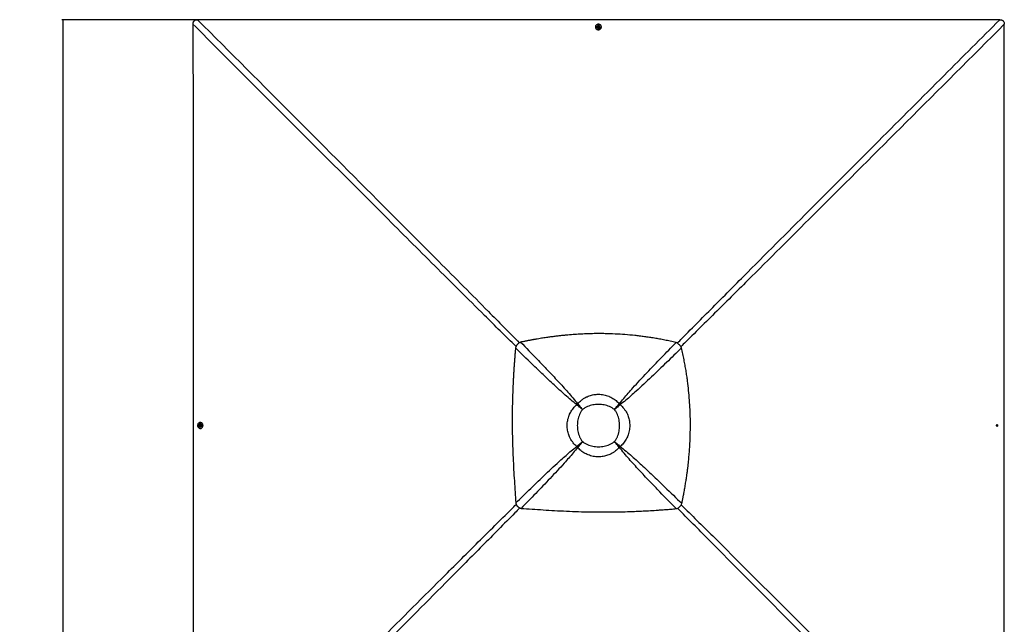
# Model space of a CAD drawing. Header units: millimetres. Extents: x 20 to 22981, y 40 to 19992.
# Tile 95 of 153: x 386 to 6621, y 16167 to 19992. Entities that reach past the tile are written whole.
import ezdxf

# ---------------------------------------------------------------- set-up
doc = ezdxf.new("R2010")
doc.units = ezdxf.units.MM
doc.header["$LTSCALE"] = 2
doc.layers.add('COMPONENT_GEOMETRY', color=7, linetype='Continuous')
doc.styles.add('SLDTEXTSTYLE0', font='TXT', dxfattribs={"width": 0.75})
doc.dimstyles.new('SLDDIMSTYLE0', dxfattribs={"dimtxt": 100, "dimasz": 6.604, "dimexe": 0, "dimexo": 0.0625, "dimgap": 25, "dimtad": 0, "dimtih": 1, "dimtoh": 1, "dimdec": 0, "dimrnd": 1e-09, "dimzin": 12, "dimdsep": 46, "dimtxsty": 'SLDTEXTSTYLE0', "dimsah": 1, "dimcen": 0.09, "dimadec": 0, "dimazin": 3, "dimtfac": 1, "dimtdec": 0, "dimtofl": 0, "dimtmove": 0, "dimatfit": 3, "dimfxl": 1, "dimfrac": 2, "dimtolj": 1, "dimtzin": 12, "dimarcsym": 0})

# ---------------------------------------------------------------- blocks, each defined once
blk = doc.blocks.new('_D_1')
at = {"layer": 'COMPONENT_GEOMETRY', "color": 7}
for p, q in [((4049.4, 19991.6), (652.3, 19991.6)), ((658.7, 19991.6), (658.7, 14860)), ((421.7, 14839.7), (391.2, 14839.7)), ((391.2, 14839.7), (391.2, 14680.9)), ((895.7, 14839.7), (926.2, 14839.7)), ((926.2, 14839.7), (926.2, 14680.9)), ((391.2, 14680.9), (421.7, 14680.9)), ((926.2, 14680.9), (895.7, 14680.9)), ((658.7, 9399.7), (658.7, 14531.3)), ((4049.4, 9399.7), (652.3, 9399.7))]:
    blk.add_line(p, q, dxfattribs=at)
for points in [[(658.7, 19991.6), (657.7, 19985), (659.7, 19985)], [(658.7, 9399.7), (659.7, 9406.3), (657.7, 9406.3)]]:
    blk.add_solid(points, dxfattribs=at)
at = {"layer": 'COMPONENT_GEOMETRY', "color": 7, "char_height": 100, "attachment_point": 1, "style": 'SLDTEXTSTYLE0'}
for s, insert in [('17\'4.50"', (421.7, 14809.8)), ('5296mm', (385.9, 14660.2))]:
    blk.add_mtext(s, dxfattribs=dict(at, insert=insert))

msp = doc.modelspace()

# ---------------------------------------------------------------- linework, layer by layer
at = {"color": 7, "linetype": 'Continuous', "lineweight": 25}
for p, q in [((4046.73, 19949.27), (4048.69, 19951.77)), ((4048.69, 19951.77), (4052.15, 19951.52)), ((4048.69, 19950.28), (4048.69, 19951.77)), ((4052.14, 19950.03), (4052.15, 19951.52)), ((4052.15, 19951.52), (4053.63, 19948.77)), ((4031.37, 19946.44), (4031.37, 19944.77)), ((4040.67, 19946.78), (4040.67, 19946.42)), ((4048.21, 19946.52), (4046.73, 19949.27)), ((4047.2, 19948.39), (4047.71, 19949.03)), ((4047.71, 19949.03), (4048.69, 19950.28)), ((4051.66, 19946.27), (4048.21, 19946.52)), ((4048.69, 19950.28), (4050.42, 19950.16)), ((4050.42, 19950.16), (4052.14, 19950.03)), ((4053.63, 19948.77), (4051.66, 19946.27)), ((4052.14, 19950.03), (4052.89, 19948.66)), ((4052.89, 19948.66), (4053.15, 19948.16)), ((4059.67, 19946.37), (4059.67, 19946.73)), ((4068.97, 19944.68), (4068.97, 19946.35)), ((4562.81, 17935.81), (4562.92, 17935.7)), ((3914.15, 17555.79), (3913.01, 17556.7)), ((3919.14, 17560.78), (3918.23, 17561.92)), ((3949.56, 17525.37), (3949.56, 17525.37)), ((4152.14, 17525.37), (4152.14, 17525.37)), ((4179.58, 17549.4), (4179.58, 17549.4)), ((4182.56, 17560.77), (4183.47, 17561.91)), ((4187.54, 17555.78), (4188.68, 17556.69)), ((1523.16, 17423.27), (1523.41, 17426.72)), ((1524.65, 17423.28), (1523.16, 17423.27)), ((1525.66, 17421.3), (1523.16, 17423.27)), ((1523.41, 17426.72), (1526.16, 17428.2)), ((1524.9, 17426.73), (1523.41, 17426.72)), ((1524.65, 17423.28), (1524.77, 17425)), ((1525.9, 17422.29), (1524.65, 17423.28)), ((1524.77, 17425), (1524.9, 17426.73)), ((1524.9, 17426.73), (1526.27, 17427.47)), ((1528.41, 17422.78), (1525.66, 17421.3)), ((1526.55, 17421.78), (1525.9, 17422.29)), ((1526.16, 17428.2), (1528.66, 17426.23)), ((1526.27, 17427.47), (1526.76, 17427.73)), ((1528.51, 17434.26), (1528.15, 17434.26)), ((1528.2, 17415.26), (1528.56, 17415.26)), ((1528.66, 17426.23), (1528.41, 17422.78)), ((1530.16, 17443.56), (1528.49, 17443.56)), ((1528.58, 17405.96), (1530.25, 17405.96)), ((6571.69, 17423.27), (6571.94, 17426.73)), ((6574.19, 17421.3), (6571.69, 17423.27)), ((6571.94, 17426.73), (6574.69, 17428.21)), ((6574.07, 17422.05), (6573.58, 17421.79)), ((6573.8, 17427.73), (6574.44, 17427.23)), ((6575.44, 17422.79), (6574.07, 17422.05)), ((6576.94, 17422.79), (6574.19, 17421.3)), ((6574.44, 17427.23), (6575.69, 17426.24)), ((6574.69, 17428.21), (6577.19, 17426.24)), ((6575.57, 17424.52), (6575.44, 17422.79)), ((6575.44, 17422.79), (6576.94, 17422.79)), ((6575.69, 17426.24), (6575.57, 17424.52)), ((6575.69, 17426.24), (6577.19, 17426.24)), ((6577.19, 17426.24), (6576.94, 17422.79)), ((3914.16, 17292.37), (3913.03, 17291.46)), ((3919.15, 17287.39), (3918.24, 17286.25)), ((3922.13, 17298.75), (3922.13, 17298.75)), ((3925.53, 17295.35), (3925.53, 17295.35)), ((3949.56, 17322.79), (3949.56, 17322.79)), ((4152.14, 17322.79), (4152.14, 17322.79)), ((4182.54, 17287.41), (4183.45, 17286.27)), ((4187.52, 17292.39), (4188.66, 17291.48)), ((3539.12, 16912.12), (3539.23, 16912.01))]:
    msp.add_line(p, q, dxfattribs=at)
at = {"color": 8, "linetype": 'Continuous', "lineweight": 25}
for p, q in [((3922.12, 17549.41), (3914.43, 17556.07)), ((3918.86, 17560.5), (3925.52, 17552.81)), ((4176.18, 17552.8), (4182.83, 17560.5)), ((4187.29, 17556.03), (4179.58, 17549.4)), ((3914.43, 17292.1), (3922.13, 17298.75)), ((3925.53, 17295.35), (3918.89, 17287.66)), ((4182.82, 17287.68), (4176.17, 17295.36)), ((4179.57, 17298.76), (4187.25, 17292.11))]:
    msp.add_line(p, q, dxfattribs=at)
at = {"color": 7, "linetype": 'Continuous', "lineweight": 25, "flags": 128}
for points in [[(1483.27, 19962.91), (1483.3, 19333.56), (1483.33, 18704.21), (1483.35, 18063.61), (1483.35, 17423.01)], [(4051.92, 19991.58), (3411.32, 19991.58), (2770.72, 19991.6), (2141.37, 19991.63), (1512.02, 19991.66)], [(4068.44, 19950.3), (4067.22, 19953.36), (4065.34, 19956.14), (4062.88, 19958.56), (4059.93, 19960.5), (4056.61, 19961.91), (4053.04, 19962.72), (4049.36, 19962.9), (4045.71, 19962.44), (4042.24, 19961.37), (4039.06, 19959.73), (4036.32, 19957.57), (4034.11, 19954.98), (4032.51, 19952.06), (4031.59, 19948.93), (4031.39, 19945.7), (4031.91, 19942.49), (4033.13, 19939.43), (4035, 19936.64), (4037.46, 19934.23), (4040.41, 19932.28), (4043.73, 19930.88), (4047.3, 19930.07), (4050.98, 19929.89), (4054.63, 19930.34), (4058.11, 19931.41), (4061.28, 19933.06), (4064.02, 19935.22), (4066.24, 19937.81), (4067.83, 19940.72), (4068.75, 19943.86), (4068.95, 19947.09), (4068.44, 19950.3)], [(4046.56, 19954.48), (4045.91, 19954.22), (4043.78, 19952.93), (4042.12, 19951.19), (4041.06, 19949.12), (4040.67, 19946.87), (4040.99, 19944.61), (4041.99, 19942.52), (4043.6, 19940.73), (4045.7, 19939.4), (4048.12, 19938.61), (4050.7, 19938.42), (4053.24, 19938.86), (4055.55, 19939.87), (4057.47, 19941.4), (4058.84, 19943.33), (4059.57, 19945.51), (4059.6, 19947.78), (4058.93, 19949.98), (4057.62, 19951.94), (4055.75, 19953.51), (4053.83, 19954.46)], [(4050.56, 19953.18), (4048.72, 19952.99), (4047.1, 19952.2), (4045.95, 19950.93), (4045.44, 19949.36), (4045.66, 19947.74), (4046.56, 19946.32), (4048.01, 19945.31), (4049.79, 19944.86), (4051.63, 19945.05), (4053.25, 19945.84), (4054.4, 19947.11), (4054.91, 19948.68), (4054.7, 19950.3), (4053.8, 19951.72), (4052.34, 19952.73), (4050.56, 19953.18)], [(6591.82, 19991.66), (5962.47, 19991.63), (5333.11, 19991.6), (4692.52, 19991.58), (4051.92, 19991.58)], [(6620.49, 17423.01), (6620.49, 18063.61), (6620.51, 18704.21), (6620.54, 19333.57), (6620.57, 19962.93)], [(4031.37, 19944.77), (4031.38, 19944.02), (4031.9, 19940.82), (4033.12, 19937.76), (4035, 19934.97), (4037.46, 19932.56), (4040.4, 19930.61), (4043.73, 19929.21), (4047.3, 19928.4), (4050.98, 19928.22), (4054.62, 19928.67), (4058.1, 19929.74), (4061.27, 19931.39), (4064.02, 19933.55), (4066.23, 19936.14), (4067.83, 19939.05), (4068.75, 19942.19), (4068.97, 19944.68)], [(4040.67, 19946.42), (4040.99, 19944.25), (4041.99, 19942.15), (4043.6, 19940.37), (4045.69, 19939.03), (4048.12, 19938.25), (4050.7, 19938.06), (4053.24, 19938.49), (4055.55, 19939.51), (4057.46, 19941.04), (4058.84, 19942.97), (4059.57, 19945.15), (4059.67, 19946.37)], [(4053.1, 19948.1), (4053.03, 19948.34), (4052.89, 19948.66)], [(1483.35, 17423.01), (1483.33, 16141.82), (1483.27, 14883.11)], [(1524.63, 17443.03), (1521.57, 17441.81), (1518.79, 17439.94), (1516.37, 17437.49), (1514.43, 17434.54), (1513.02, 17431.22), (1512.21, 17427.65), (1512.03, 17423.98), (1512.49, 17420.33), (1513.56, 17416.85), (1515.2, 17413.67), (1517.36, 17410.92), (1519.95, 17408.71), (1522.87, 17407.11), (1526, 17406.18), (1529.24, 17405.98), (1532.44, 17406.49), (1535.5, 17407.71), (1538.29, 17409.58), (1540.7, 17412.03), (1542.65, 17414.97), (1544.05, 17418.29), (1544.86, 17421.86), (1545.04, 17425.54), (1544.59, 17429.19), (1543.52, 17432.67), (1541.87, 17435.85), (1539.71, 17438.6), (1537.12, 17440.81), (1534.21, 17442.41), (1531.07, 17443.33), (1527.84, 17443.54), (1524.63, 17443.03)], [(1520.47, 17421.1), (1520.71, 17420.51), (1522, 17418.37), (1523.74, 17416.71), (1525.81, 17415.65), (1528.06, 17415.26), (1530.32, 17415.58), (1532.41, 17416.57), (1534.2, 17418.18), (1535.53, 17420.27), (1536.32, 17422.7), (1536.51, 17425.27), (1536.07, 17427.81), (1535.06, 17430.13), (1533.53, 17432.04), (1531.6, 17433.42), (1529.42, 17434.15), (1527.15, 17434.19), (1524.95, 17433.52), (1522.99, 17432.21), (1521.42, 17430.34), (1520.45, 17428.37)], [(1521.75, 17425.14), (1521.94, 17423.3), (1522.73, 17421.68), (1524, 17420.53), (1525.57, 17420.02), (1527.19, 17420.23), (1528.61, 17421.13), (1529.62, 17422.58), (1530.07, 17424.36), (1529.88, 17426.2), (1529.09, 17427.82), (1527.82, 17428.98), (1526.25, 17429.49), (1524.63, 17429.28), (1523.21, 17428.38), (1522.2, 17426.92), (1521.75, 17425.14)], [(1526.82, 17427.68), (1526.59, 17427.61), (1526.27, 17427.47)], [(1528.56, 17415.26), (1530.68, 17415.58), (1532.78, 17416.57), (1534.56, 17418.18), (1535.9, 17420.27), (1536.68, 17422.7), (1536.87, 17425.28), (1536.44, 17427.82), (1535.42, 17430.13), (1533.89, 17432.04), (1531.96, 17433.42), (1529.78, 17434.15), (1528.51, 17434.26)], [(1530.25, 17405.96), (1530.91, 17405.98), (1534.11, 17406.49), (1537.17, 17407.71), (1539.96, 17409.58), (1542.37, 17412.04), (1544.32, 17414.98), (1545.72, 17418.3), (1546.53, 17421.87), (1546.71, 17425.55), (1546.26, 17429.2), (1545.19, 17432.68), (1543.54, 17435.85), (1541.38, 17438.6), (1538.79, 17440.82), (1535.88, 17442.42), (1532.74, 17443.34), (1530.16, 17443.56)], [(6578.6, 17424.37), (6578.41, 17426.21), (6577.62, 17427.83), (6576.34, 17428.98), (6574.78, 17429.49), (6573.17, 17429.28), (6571.74, 17428.38), (6570.73, 17426.92), (6570.29, 17425.14), (6570.47, 17423.3), (6571.26, 17421.68), (6572.54, 17420.53), (6574.1, 17420.02), (6575.72, 17420.24), (6577.14, 17421.14), (6578.15, 17422.59), (6578.6, 17424.37)], [(6573.52, 17421.83), (6573.75, 17421.91), (6574.07, 17422.05)], [(6620.57, 14939.1), (6620.54, 15512.45), (6620.51, 16141.82), (6620.49, 16782.42), (6620.49, 17423.01)]]:
    msp.add_lwpolyline(points, dxfattribs=at)
at = {"color": 7, "linetype": 'Continuous', "lineweight": 25}
for centre, radius, start, end in [((4050.17, 19944.48), 10.63, 85.891314, 109.85526), ((4050.17, 19944.48), 10.63, 69.861386, 85.891314), ((4049.66, 19947.48), 2.5, 141.58858, 162.384701), ((4050.14, 19947.01), 3.16, 84.903399, 140.265117), ((4050.27, 19947.14), 3.02, 30.162125, 87.277605), ((4094.96, 17379.97), 253.65, 134.166692, 135.833308), ((4088.18, 17386.75), 242.62, 134.166692, 135.833308), ((4040.78, 17434.15), 165.42, 134.166692, 135.833308), ((4060.83, 17434.14), 165.49, 44.145625, 45.810075), ((4013.37, 17386.73), 242.71, 44.145625, 45.810075), ((4006.59, 17379.96), 253.75, 44.145625, 45.810075), ((1530.45, 17424.76), 10.63, 175.89078, 200.138614), ((1530.45, 17424.76), 10.63, 160.14474, 175.89078), ((1527.92, 17424.72), 3.16, 174.918237, 230.225388), ((1527.78, 17424.86), 3.02, 120.104404, 177.289948), ((1527.45, 17424.25), 2.5, 231.532823, 252.582935), ((6572.89, 17425.28), 2.49, 51.546356, 72.210173), ((6572.55, 17424.66), 3.02, 300.21712, 357.297031), ((6572.42, 17424.8), 3.16, 354.900197, 50.208639), ((6569.88, 17424.77), 10.63, 339.101517, 355.897209), ((6569.88, 17424.77), 10.63, 355.897209, 20.616729), ((4094.97, 17468.34), 253.75, 224.189925, 225.854375), ((4088.2, 17461.56), 242.71, 224.189925, 225.854375), ((4040.84, 17414.06), 165.49, 224.167458, 225.831732), ((4040.79, 17414.1), 165.49, 224.189925, 225.854375), ((4060.82, 17414.11), 165.55, 314.168895, 315.831105), ((4013.36, 17461.57), 242.81, 314.168895, 315.831105), ((4006.58, 17468.35), 253.85, 314.168895, 315.831105)]:
    msp.add_arc(centre, radius, start, end, dxfattribs=at)
for points, knots in [([(1483.27, 19962.91), (1483.33, 19964.84), (1483.46, 19968.75), (1484.57, 19973.9), (1486.28, 19978.25), (1488.34, 19981.71), (1491.03, 19984.78), (1495.11, 19987.97), (1500.38, 19990.25), (1506.44, 19991.49), (1510.15, 19991.6), (1512.02, 19991.66)], [0, 0, 0, 0, 0.125074, 0.2528462, 0.338625, 0.426559, 0.5124713, 0.6014208, 0.7600165, 0.8786617, 1, 1, 1, 1]), ([(6591.82, 19991.66), (6593.54, 19991.61), (6596.97, 19991.51), (6601.77, 19990.62), (6606.1, 19989.15), (6609.9, 19987.12), (6613.24, 19984.38), (6616.65, 19980.25), (6619.07, 19974.88), (6620.39, 19968.69), (6620.51, 19964.85), (6620.57, 19962.93)], [0, 0, 0, 0, 0.1112531, 0.2223537, 0.3145661, 0.4066477, 0.4996092, 0.5925693, 0.7513863, 0.8755663, 1, 1, 1, 1]), ([(4542.1, 17949.16), (4529.97, 17951.99), (4506.35, 17957.5), (4471.5, 17964.8), (4437.99, 17971.26), (4405.44, 17976.97), (4373.66, 17982.03), (4342.43, 17986.51), (4311.68, 17990.46), (4270.38, 17995.13), (4218.54, 17999.83), (4156.03, 18003.65), (4101.21, 18005.4), (4053.81, 18005.81), (4013.63, 18005.43), (3972.98, 18004.3), (3931.65, 18002.4), (3889.39, 17999.67), (3853.04, 17996.64), (3822.7, 17993.66), (3798.49, 17991.04), (3773.55, 17988.07), (3747.63, 17984.7), (3724.79, 17981.48), (3705.13, 17978.53), (3688.82, 17975.97), (3671.7, 17973.17), (3657.76, 17970.8), (3647.12, 17968.92), (3640.01, 17967.66), (3632.51, 17966.3), (3624.53, 17964.82), (3616.96, 17963.4), (3609.39, 17961.96), (3601.49, 17960.44), (3592.15, 17958.6), (3582.28, 17956.62), (3572.9, 17954.71), (3564.81, 17953.03), (3559.87, 17951.99), (3557.63, 17951.52)], [0, 0, 0, 0, 0.03767444, 0.07334536, 0.10765732, 0.14083664, 0.17324095, 0.20494008, 0.23616593, 0.26694797, 0.33053964, 0.39340961, 0.45612739, 0.49621944, 0.53662085, 0.57749199, 0.6190796, 0.66160723, 0.7054231, 0.72929979, 0.75372767, 0.77898768, 0.8052209, 0.83271031, 0.84869753, 0.86530196, 0.88258759, 0.90114952, 0.90802216, 0.91526504, 0.92295176, 0.93107835, 0.93979002, 0.94623625, 0.95435235, 0.96412261, 0.97501807, 0.98475674, 0.99307937, 1, 1, 1, 1]), ([(3525.51, 17915.25), (3524.56, 17904.54), (3522.74, 17883.84), (3520.3, 17853.65), (3518.12, 17825.04), (3516.17, 17797.59), (3514.42, 17771.01), (3512.84, 17745.17), (3511.05, 17713.18), (3509.18, 17675.29), (3507.42, 17631.65), (3505.93, 17584.5), (3504.84, 17533.8), (3504.3, 17479.53), (3504.37, 17426.36), (3505.11, 17365.39), (3506.83, 17296.83), (3509.8, 17220.89), (3513.59, 17146.64), (3517.95, 17074.11), (3522.61, 17003.52), (3525.72, 16957.11), (3527.25, 16934.27)], [0, 0, 0, 0, 0.032848, 0.0634837, 0.0925205, 0.1204906, 0.147532, 0.1738828, 0.199574, 0.2453768, 0.2897483, 0.3329773, 0.3894376, 0.4446269, 0.4987034, 0.5518212, 0.6308141, 0.7081334, 0.7838893, 0.8578773, 0.9300475, 1, 1, 1, 1]), ([(3557.63, 17951.52), (3555.66, 17950.73), (3551.78, 17949.16), (3546.28, 17945.93), (3541.17, 17942.02), (3537.12, 17937.89), (3534.02, 17933.96), (3531.67, 17930.37), (3528.36, 17924.31), (3526.71, 17919.09), (3525.51, 17915.25)], [0, 0, 0, 0, 0.1264787, 0.2490105, 0.3787287, 0.507737, 0.5912047, 0.6758374, 0.7620547, 1, 1, 1, 1]), ([(3913.01, 17556.7), (3900.6, 17566.49), (3875.76, 17586.08), (3839.99, 17617.12), (3804.63, 17648.72), (3758.01, 17691.61), (3700.32, 17746.02), (3618.93, 17824.15), (3560.84, 17880.8), (3525.51, 17915.25)], [0, 0, 0, 0, 0.0897639, 0.1795426, 0.2695103, 0.35948, 0.5397535, 0.7200459, 1, 1, 1, 1]), ([(3557.63, 17951.52), (3592.77, 17915.49), (3650.05, 17856.76), (3728.76, 17774.77), (3783.08, 17717.18), (3825.94, 17670.6), (3857.59, 17635.19), (3888.73, 17599.32), (3908.4, 17574.38), (3918.23, 17561.92)], [0, 0, 0, 0, 0.2839175, 0.4627989, 0.6416931, 0.7312098, 0.8207246, 0.9103698, 1, 1, 1, 1]), ([(4183.47, 17561.91), (4192.51, 17573.41), (4210.62, 17596.41), (4239.21, 17629.6), (4273.27, 17667.77), (4312.91, 17710.89), (4373.27, 17774.96), (4449.62, 17854.42), (4511.27, 17917.58), (4542.1, 17949.16)], [0, 0, 0, 0, 0.0830755, 0.1661799, 0.2492822, 0.3742524, 0.4992252, 0.7496044, 1, 1, 1, 1]), ([(4576.25, 17915), (4544.72, 17884.27), (4481.64, 17822.81), (4402.26, 17746.66), (4338.2, 17686.4), (4295, 17646.75), (4256.71, 17612.63), (4223.36, 17583.93), (4200.23, 17565.77), (4188.68, 17556.69)], [0, 0, 0, 0, 0.2498248, 0.4996602, 0.6246523, 0.7496417, 0.8331029, 0.916566, 1, 1, 1, 1]), ([(4562.81, 17935.81), (4561.28, 17937.24), (4558.2, 17940.12), (4551.43, 17944.95), (4545.8, 17947.49), (4542.1, 17949.16)], [0, 0, 0, 0, 0.253108, 0.5086806, 1, 1, 1, 1]), ([(4576.25, 17915), (4575.46, 17916.89), (4573.89, 17920.62), (4570.82, 17925.98), (4567.24, 17931.09), (4564.36, 17934.17), (4562.92, 17935.7)], [0, 0, 0, 0, 0.248548, 0.4910203, 0.7467369, 1, 1, 1, 1]), ([(4578.62, 16930.51), (4579.07, 16932.66), (4580.06, 16937.37), (4581.66, 16945.08), (4583.49, 16954.02), (4585.4, 16963.54), (4587.21, 16972.71), (4588.81, 16980.96), (4590.14, 16987.94), (4591.29, 16994.01), (4592.27, 16999.28), (4593.91, 17008.2), (4596.11, 17020.37), (4598.9, 17036.42), (4601.54, 17052.22), (4604.1, 17068.13), (4607.03, 17087.12), (4610.22, 17109.02), (4613.56, 17133.73), (4617.24, 17163.29), (4621.06, 17197.65), (4624.72, 17236.71), (4627.94, 17278.68), (4630.54, 17323.72), (4632.27, 17371.99), (4632.96, 17419.5), (4632.6, 17470.78), (4630.87, 17526.08), (4627.34, 17585.71), (4622.09, 17645.84), (4616.14, 17696.93), (4610.26, 17739.09), (4605.09, 17772.25), (4599.22, 17806.22), (4592.55, 17841.19), (4584.97, 17877.61), (4579.21, 17902.31), (4576.25, 17915)], [0, 0, 0, 0, 0.0066311, 0.0145572, 0.0237908, 0.0342333, 0.0438975, 0.0520343, 0.0596436, 0.0653695, 0.0706973, 0.0758489, 0.0927927, 0.108069, 0.1250911, 0.1412089, 0.1567762, 0.1831699, 0.208079, 0.2321399, 0.2731666, 0.3125487, 0.3506768, 0.4003262, 0.4488408, 0.4965961, 0.5438675, 0.6037328, 0.6637148, 0.7243033, 0.7860831, 0.8191459, 0.8529282, 0.8875307, 0.9233335, 0.960579, 1, 1, 1, 1]), ([(3918.23, 17561.92), (3922.01, 17565.91), (3929.61, 17573.91), (3942.36, 17584.72), (3956.15, 17594.55), (3968.71, 17601.79), (3980.93, 17607.68), (3992.67, 17612.39), (4006.49, 17616.66), (4020.79, 17619.8), (4035.65, 17621.76), (4051.22, 17622.45), (4067.42, 17621.68), (4084.06, 17619.28), (4100.64, 17615.22), (4113.34, 17610.73), (4125.15, 17605.66), (4136.09, 17600.15), (4149.34, 17591.98), (4161.98, 17582.57), (4173.45, 17572.53), (4180.28, 17565.28), (4183.47, 17561.91)], [0, 0, 0, 0, 0.0549576, 0.1103181, 0.1670249, 0.2242321, 0.2551085, 0.3026777, 0.3505716, 0.3995016, 0.4487947, 0.4999722, 0.5549451, 0.6104354, 0.6675819, 0.7253037, 0.7448328, 0.7960513, 0.8476559, 0.9004307, 0.9535877, 1, 1, 1, 1]), ([(3913.02, 17291.46), (3909.04, 17295.25), (3901.03, 17302.84), (3890.22, 17315.6), (3880.39, 17329.39), (3873.14, 17341.95), (3867.25, 17354.17), (3862.54, 17365.92), (3858.27, 17379.73), (3855.13, 17394.04), (3853.17, 17408.89), (3852.48, 17424.47), (3853.25, 17440.67), (3855.65, 17457.31), (3859.71, 17473.89), (3864.2, 17486.59), (3869.27, 17498.39), (3874.78, 17509.33), (3882.95, 17522.58), (3892.35, 17535.22), (3902.39, 17546.69), (3909.64, 17553.52), (3913.01, 17556.7)], [0, 0, 0, 0, 0.0549575, 0.110318, 0.1670243, 0.224231, 0.2551609, 0.3027292, 0.3506222, 0.3995513, 0.4488435, 0.5000386, 0.5550115, 0.6105017, 0.6676482, 0.7253698, 0.7448852, 0.7960994, 0.8476997, 0.90047, 0.9536225, 1, 1, 1, 1]), ([(3949.56, 17525.37), (3945.35, 17528.93), (3936.96, 17536.04), (3924.66, 17546.59), (3916.88, 17553.34), (3913.01, 17556.7)], [0, 0, 0, 0, 0.3362893, 0.669536, 1, 1, 1, 1]), ([(3949.56, 17525.37), (3945.48, 17528.83), (3937.35, 17535.73), (3925.43, 17545.98), (3917.9, 17552.53), (3914.15, 17555.79)], [0, 0, 0, 0, 0.3362903, 0.6695372, 1, 1, 1, 1]), ([(3949.56, 17525.37), (3946.06, 17520.51), (3939.04, 17510.77), (3930.91, 17494.65), (3924.53, 17477.76), (3920.1, 17460.19), (3917.45, 17442.23), (3916.58, 17424.09), (3917.45, 17405.94), (3920.09, 17387.98), (3924.53, 17370.41), (3930.91, 17353.51), (3939.03, 17337.39), (3946.06, 17327.65), (3949.56, 17322.79)], [0, 0, 0, 0, 0.0828376, 0.1660188, 0.2489376, 0.3325193, 0.4163379, 0.4999634, 0.5835923, 0.6674145, 0.7509995, 0.8339392, 0.9171415, 1, 1, 1, 1]), ([(3918.23, 17561.92), (3921.59, 17558.05), (3928.34, 17550.27), (3938.9, 17537.97), (3946, 17529.58), (3949.56, 17525.37)], [0, 0, 0, 0, 0.33046395, 0.66371069, 1, 1, 1, 1]), ([(3919.14, 17560.78), (3922.4, 17557.03), (3928.95, 17549.5), (3939.2, 17537.58), (3946.1, 17529.45), (3949.56, 17525.37)], [0, 0, 0, 0, 0.3304628, 0.6637096, 1, 1, 1, 1]), ([(4152.14, 17525.37), (4147.28, 17528.87), (4137.54, 17535.9), (4121.42, 17544.02), (4104.52, 17550.4), (4086.95, 17554.84), (4068.99, 17557.48), (4050.84, 17558.35), (4032.7, 17557.48), (4014.74, 17554.83), (3997.17, 17550.4), (3980.28, 17544.02), (3964.16, 17535.89), (3954.42, 17528.87), (3949.56, 17525.37)], [0, 0, 0, 0, 0.0828585, 0.1660608, 0.2490005, 0.3325855, 0.4164077, 0.5000366, 0.5836621, 0.6674807, 0.7510624, 0.8339812, 0.9171624, 1, 1, 1, 1]), ([(4152.14, 17525.37), (4155.71, 17529.58), (4162.8, 17537.96), (4173.36, 17550.26), (4180.1, 17558.03), (4183.46, 17561.9)], [0, 0, 0, 0, 0.3362877, 0.6695345, 1, 1, 1, 1]), ([(4152.14, 17525.37), (4155.6, 17529.45), (4162.5, 17537.57), (4172.74, 17549.48), (4179.29, 17557.02), (4182.55, 17560.76)], [0, 0, 0, 0, 0.3362888, 0.6695357, 1, 1, 1, 1]), ([(4188.68, 17556.69), (4184.81, 17553.33), (4177.03, 17546.59), (4164.74, 17536.03), (4156.35, 17528.93), (4152.14, 17525.37)], [0, 0, 0, 0, 0.3304598, 0.6637068, 1, 1, 1, 1]), ([(4187.54, 17555.78), (4183.79, 17552.52), (4176.26, 17545.97), (4164.35, 17535.72), (4156.22, 17528.83), (4152.14, 17525.37)], [0, 0, 0, 0, 0.3304587, 0.6637057, 1, 1, 1, 1]), ([(4152.14, 17322.79), (4155.64, 17327.65), (4162.67, 17337.39), (4170.8, 17353.51), (4177.18, 17370.41), (4181.62, 17387.97), (4184.26, 17405.94), (4185.14, 17424.09), (4184.26, 17442.23), (4181.61, 17460.2), (4177.18, 17477.76), (4170.8, 17494.66), (4162.67, 17510.77), (4155.64, 17520.51), (4152.14, 17525.37)], [0, 0, 0, 0, 0.0828515, 0.1660466, 0.2489792, 0.3325712, 0.4164006, 0.5000366, 0.5836691, 0.667495, 0.7510837, 0.8339954, 0.9171693, 1, 1, 1, 1]), ([(4188.68, 17556.69), (4192.66, 17552.91), (4200.66, 17545.31), (4211.48, 17532.55), (4221.3, 17518.76), (4228.54, 17506.21), (4234.42, 17493.99), (4239.13, 17482.26), (4243.4, 17468.44), (4246.54, 17454.13), (4248.5, 17439.28), (4249.19, 17423.71), (4248.41, 17407.51), (4246.02, 17390.87), (4241.96, 17374.29), (4237.47, 17361.59), (4232.4, 17349.78), (4226.89, 17338.84), (4218.72, 17325.59), (4209.31, 17312.95), (4199.27, 17301.48), (4192.03, 17294.65), (4188.66, 17291.48)], [0, 0, 0, 0, 0.0549654, 0.1103338, 0.1670488, 0.2242641, 0.2550707, 0.3026498, 0.3505537, 0.399494, 0.4487973, 0.4999722, 0.5549529, 0.610451, 0.6676055, 0.7253351, 0.7448706, 0.7960986, 0.8477126, 0.900497, 0.9536637, 1, 1, 1, 1]), ([(3527.25, 16934.27), (3558.63, 16964.9), (3621.41, 17026.18), (3700.42, 17102.09), (3764.18, 17162.15), (3807.18, 17201.68), (3845.3, 17235.7), (3878.5, 17264.3), (3901.52, 17282.41), (3913.02, 17291.46)], [0, 0, 0, 0, 0.2498244, 0.4996596, 0.6246518, 0.7496414, 0.8331026, 0.9165658, 1, 1, 1, 1]), ([(3918.24, 17286.25), (3909.24, 17274.79), (3891.23, 17251.86), (3862.78, 17218.77), (3828.88, 17180.7), (3789.44, 17137.71), (3729.38, 17073.83), (3653.4, 16994.61), (3592.04, 16931.63), (3561.36, 16900.15)], [0, 0, 0, 0, 0.0830759, 0.1661805, 0.249283, 0.3742529, 0.4992254, 0.7496044, 1, 1, 1, 1]), ([(3913.03, 17291.47), (3916.9, 17294.83), (3924.67, 17301.57), (3936.97, 17312.13), (3945.35, 17319.23), (3949.56, 17322.79)], [0, 0, 0, 0, 0.3304655, 0.6637123, 1, 1, 1, 1]), ([(3914.17, 17292.38), (3917.92, 17295.64), (3925.45, 17302.19), (3937.36, 17312.43), (3945.48, 17319.33), (3949.56, 17322.79)], [0, 0, 0, 0, 0.3304643, 0.6637113, 1, 1, 1, 1]), ([(3949.56, 17322.79), (3946, 17318.58), (3938.9, 17310.19), (3928.34, 17297.9), (3921.6, 17290.12), (3918.24, 17286.25)], [0, 0, 0, 0, 0.3362932, 0.6695402, 1, 1, 1, 1]), ([(4183.45, 17286.27), (4179.67, 17282.28), (4172.07, 17274.28), (4159.32, 17263.46), (4145.53, 17253.64), (4132.97, 17246.4), (4120.75, 17240.51), (4109.01, 17235.8), (4095.2, 17231.53), (4080.89, 17228.39), (4066.04, 17226.43), (4050.46, 17225.74), (4034.26, 17226.52), (4017.62, 17228.91), (4001.04, 17232.97), (3988.34, 17237.46), (3976.53, 17242.53), (3965.6, 17248.04), (3952.34, 17256.21), (3939.7, 17265.61), (3928.24, 17275.65), (3921.42, 17282.89), (3918.24, 17286.25)], [0, 0, 0, 0, 0.0549654, 0.1103337, 0.1670482, 0.224263, 0.2551231, 0.3027014, 0.3506043, 0.3995436, 0.4488461, 0.5000386, 0.5550193, 0.6105173, 0.6676717, 0.7254012, 0.744923, 0.7961467, 0.8477565, 0.9005364, 0.9536985, 1, 1, 1, 1]), ([(3949.56, 17322.79), (3946.1, 17318.71), (3939.21, 17310.59), (3928.96, 17298.67), (3922.41, 17291.14), (3919.15, 17287.39)], [0, 0, 0, 0, 0.3362943, 0.6695413, 1, 1, 1, 1]), ([(3949.56, 17322.79), (3954.42, 17319.29), (3964.16, 17312.26), (3980.27, 17304.14), (3997.17, 17297.75), (4014.73, 17293.32), (4032.7, 17290.67), (4050.84, 17289.79), (4068.99, 17290.67), (4086.96, 17293.31), (4104.53, 17297.75), (4121.42, 17304.13), (4137.54, 17312.26), (4147.28, 17319.29), (4152.14, 17322.79)], [0, 0, 0, 0, 0.0828307, 0.1660046, 0.2489163, 0.332505, 0.4163309, 0.4999634, 0.5835994, 0.6674288, 0.7510208, 0.8339534, 0.9171485, 1, 1, 1, 1]), ([(4152.14, 17322.79), (4156.35, 17319.23), (4164.73, 17312.13), (4177.02, 17301.58), (4184.79, 17294.83), (4188.66, 17291.48)], [0, 0, 0, 0, 0.3362917, 0.6695387, 1, 1, 1, 1]), ([(4183.45, 17286.27), (4180.1, 17290.14), (4173.35, 17297.91), (4162.8, 17310.2), (4155.7, 17318.58), (4152.14, 17322.79)], [0, 0, 0, 0, 0.3304613, 0.6637083, 1, 1, 1, 1]), ([(4182.54, 17287.41), (4179.28, 17291.15), (4172.74, 17298.68), (4162.49, 17310.59), (4155.6, 17318.71), (4152.14, 17322.79)], [0, 0, 0, 0, 0.3304601, 0.6637073, 1, 1, 1, 1]), ([(4152.14, 17322.79), (4156.22, 17319.33), (4164.34, 17312.44), (4176.25, 17302.19), (4183.78, 17295.65), (4187.52, 17292.39)], [0, 0, 0, 0, 0.3362927, 0.6695399, 1, 1, 1, 1]), ([(4542.37, 16898.41), (4508.16, 16933.49), (4451.72, 16991.37), (4373.74, 17072.58), (4319.2, 17130.4), (4276.15, 17177.16), (4244.36, 17212.71), (4213.08, 17248.72), (4193.33, 17273.75), (4183.45, 17286.27)], [0, 0, 0, 0, 0.277695, 0.4581314, 0.6385805, 0.7288749, 0.8191674, 0.9095913, 1, 1, 1, 1]), ([(4188.66, 17291.48), (4201.13, 17281.64), (4226.06, 17261.97), (4261.97, 17230.79), (4297.47, 17199.06), (4344.27, 17155.98), (4402.2, 17101.34), (4484.21, 17022.59), (4542.84, 16965.41), (4578.62, 16930.51)], [0, 0, 0, 0, 0.0895505, 0.1791159, 0.2688698, 0.3586256, 0.5384695, 0.7183323, 1, 1, 1, 1]), ([(3527.25, 16934.27), (3527.6, 16932.91), (3528.3, 16930.25), (3529.7, 16926.43), (3531.72, 16922.02), (3534.65, 16917.06), (3537.62, 16913.78), (3539.12, 16912.12)], [0, 0, 0, 0, 0.1652591, 0.3248597, 0.4794964, 0.7365719, 1, 1, 1, 1]), ([(3539.23, 16912.01), (3540.31, 16911), (3542.46, 16908.99), (3546.06, 16906.44), (3550.32, 16904), (3555.41, 16901.77), (3559.35, 16900.7), (3561.36, 16900.15)], [0, 0, 0, 0, 0.1744124, 0.3467131, 0.5184953, 0.7532276, 1, 1, 1, 1]), ([(3561.36, 16900.15), (3584.21, 16898.62), (3630.61, 16895.52), (3701.2, 16890.86), (3773.73, 16886.51), (3847.98, 16882.72), (3923.92, 16879.74), (3992.8, 16878.02), (4054.42, 16877.27), (4108.59, 16877.22), (4163.91, 16877.8), (4220.61, 16879.06), (4273.6, 16880.87), (4322.97, 16883.06), (4368.8, 16885.5), (4409.68, 16888.05), (4445.51, 16890.54), (4476.15, 16892.84), (4508.58, 16895.44), (4530.83, 16897.4), (4542.37, 16898.41)], [0, 0, 0, 0, 0.0699474, 0.1421134, 0.216098, 0.2918514, 0.3691691, 0.4481615, 0.502253, 0.5573434, 0.6135897, 0.6711755, 0.730548, 0.7755281, 0.8220901, 0.8707305, 0.900633, 0.9317723, 0.9646054, 1, 1, 1, 1]), ([(4542.37, 16898.41), (4546.21, 16899.62), (4552.11, 16901.48), (4559.31, 16905.63), (4564.47, 16909.49), (4569.09, 16914.04), (4573.01, 16919.14), (4576.26, 16924.65), (4577.82, 16928.54), (4578.62, 16930.51)], [0, 0, 0, 0, 0.2383638, 0.3663808, 0.4913272, 0.6205367, 0.7504462, 0.8732427, 1, 1, 1, 1])]:
    msp.add_open_spline(points, degree=3, knots=knots, dxfattribs=at)
at = {"color": 8, "linetype": 'Continuous', "lineweight": 25}
for points, knots in [([(3528.67, 17923.86), (3462.09, 17989.67), (3290.21, 18159.54), (3013.88, 18434.73), (2489.22, 18957.81), (1979.14, 19467.4), (1573.94, 19872.3), (1483.27, 19962.91)], [0, 0, 0, 0, 0.0973305, 0.2512385, 0.4051468, 0.866887, 1, 1, 1, 1]), ([(1512.02, 19991.66), (1718.59, 19784.93), (2123.49, 19379.73), (2632.91, 18869.55), (3040.24, 18461.08), (3314.89, 18185.21), (3484.29, 18013.83), (3549.62, 17947.73)], [0, 0, 0, 0, 0.3037022, 0.5952803, 0.7492991, 0.9033177, 1, 1, 1, 1]), ([(4549.92, 17945.22), (4560.24, 17955.67), (4639.22, 18035.71), (4787.38, 18184.98), (5063.47, 18462.32), (5547.43, 18947.19), (6080.06, 19479.97), (6474.39, 19874.25), (6591.82, 19991.66)], [0, 0, 0, 0, 0.0152625, 0.1168166, 0.2183712, 0.4214817, 0.8277205, 1, 1, 1, 1]), ([(6620.57, 19962.93), (6413.66, 19756.36), (6019.03, 19362.37), (5485.71, 18830.31), (5089.87, 18435.9), (4812.29, 18160.05), (4662.93, 18012.07), (4582.87, 17933.2), (4572.45, 17922.93)], [0, 0, 0, 0, 0.3033445, 0.5785586, 0.7816784, 0.8832387, 0.9847993, 1, 1, 1, 1]), ([(1483.27, 14883.11), (1689.92, 15089.79), (2084.2, 15484.11), (2617.05, 16016.63), (3012.61, 16411.46), (3289.95, 16687.55), (3439.38, 16835.86), (3519.57, 16915.01), (3530.19, 16925.48)], [0, 0, 0, 0, 0.3031431, 0.5783843, 0.7814463, 0.8829776, 0.9845092, 1, 1, 1, 1]), ([(3552.64, 16903.13), (3542.16, 16892.49), (3463.08, 16812.21), (3314.88, 16662.65), (3039.03, 16385.06), (2555.49, 15899.77), (2023.33, 15366.51), (1629.33, 14971.88), (1512, 14854.36)], [0, 0, 0, 0, 0.0155107, 0.1170381, 0.2185662, 0.4216235, 0.8277561, 1, 1, 1, 1]), ([(5358.24, 16089.53), (5256.68, 16191.38), (5053.56, 16395.09), (4784.21, 16665.59), (4617.08, 16834.69), (4550.97, 16901.58)], [0, 0, 0, 0, 0.3767289, 0.7534584, 1, 1, 1, 1]), ([(4574.83, 16922.51), (4641.23, 16856.88), (4809.83, 16690.23), (5079.84, 16421.37), (5283.55, 16218.25), (5385.4, 16116.69)], [0, 0, 0, 0, 0.2451747, 0.6225869, 1, 1, 1, 1])]:
    msp.add_open_spline(points, degree=3, knots=knots, dxfattribs=at)

# ---------------------------------------------------------------- dimensions: what is measured, and where the dimension line sits
at = {"layer": 'COMPONENT_GEOMETRY', "color": 7}
dim = msp.add_linear_dim(base=(658.67, 9399.71), p1=(4051.92, 19991.58), p2=(4051.92, 9399.71), angle=90, dimstyle='SLDDIMSTYLE0', dxfattribs=at)
dim.commit()
dim.dimension.update_dxf_attribs({"geometry": '_D_1', "text_midpoint": (658.67, 14695.64), "dimtype": 160})

doc.saveas('drawing.dxf')
